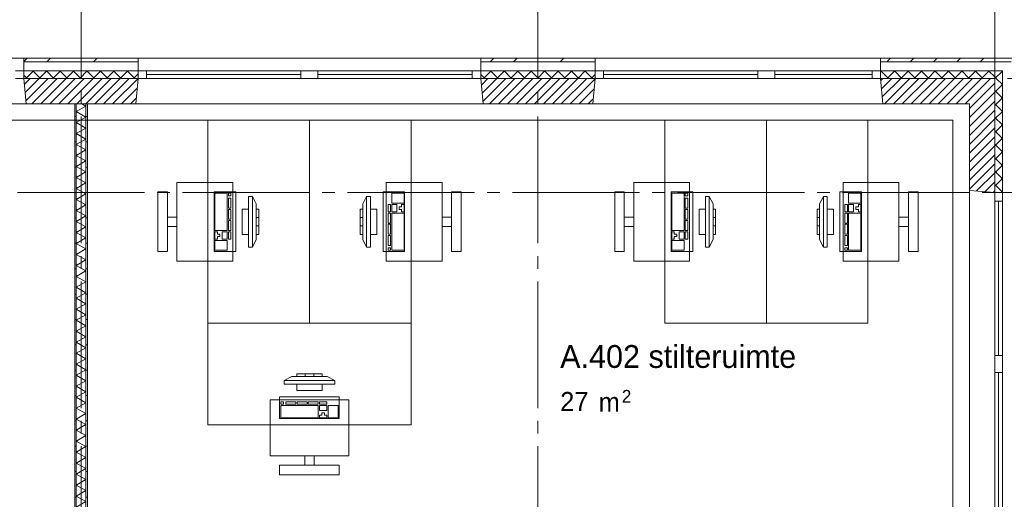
# Paper-space layout '19061B VOn 012b Plattegrond tweede verdieping' of a CAD drawing. Header units: millimetres. Extents: x 10 to 1052, y 0 to 594.
# Tile 47 of 50: x 734 to 812, y 435 to 472. Entities that reach past the tile are written whole.
import ezdxf
from ezdxf.xclip import XClip

# ---------------------------------------------------------------- set-up
doc = ezdxf.new("R2010")
doc.units = ezdxf.units.MM
doc.header["$MEASUREMENT"] = 0
doc.header["$XCLIPFRAME"] = 0
doc.linetypes.add('B0204', pattern=[13, 10, -1, 1, -1])
for name, color, linetype in [('21 Buitenwanden', 7, 'Continuous'), ('21 Buitenwanden Doorsnede-arcering', 7, 'Continuous'), ('21 Buitenwanden Laagscheidingslijnen', 7, 'Continuous'), ('21 Buitenwanden Ramen', 7, 'Continuous'), ('23 Vloeren', 7, 'Continuous'), ('67 Radiatoren - lijn', 7, 'Continuous'), ('A Stramien', 7, 'Continuous'), ('New_22 NC Binnenwanden', 7, 'Continuous'), ('New_22 NC Binnenwanden Doorsnede-arcering', 7, 'Continuous'), ('New_22 NC Binnenwanden Laagscheidingslijnen', 7, 'Continuous'), ('New_82 Interieur', 7, 'Continuous'), ('Z Ruimtebenaming', 7, 'Continuous')]:
    doc.layers.add(name, color=color, linetype=linetype)
doc.styles.add('GENERATED_STYLE_2', font='txt')
pattern_1 = [(225, (162.7604, 134.7577), (-0.5303301, 0.5303301), []), (315, (162.7604, 134.7577), (0.5303301, 0.5303301), [])]
pattern_2 = [(45, (162.76037, 134.7577), (-0.3535534, 0.3535534), [])]
pattern_3 = [(45, (162.7604, 134.7577), (-1.838478, 1.838478), []), (45, (161.8411, 135.677), (-1.838478, 1.838478), [1.95, -0.65, 0, -0.65])]
pattern_4 = [(180, (162.7604, 134.7577), (0, 2), [])]

# ---------------------------------------------------------------- blocks, each defined once
blk = doc.blocks.new('*X97')
at = {"layer": 'New_22 NC Binnenwanden Doorsnede-arcering', "color": 7, "linetype": 'Continuous', "lineweight": 0}
for p, q in [((739.135, 465.579), (738.385, 465.146)), ((739.135, 465.579), (738.827, 465.758)), ((739.135, 464.713), (738.385, 465.146)), ((739.135, 464.713), (738.385, 464.28)), ((739.135, 463.847), (738.385, 464.28)), ((739.135, 463.847), (738.385, 463.414)), ((739.135, 462.981), (738.385, 463.414)), ((739.135, 462.981), (738.385, 462.548)), ((739.135, 462.115), (738.385, 462.548)), ((739.135, 462.115), (738.385, 461.682)), ((739.135, 461.249), (738.385, 461.682)), ((739.135, 461.249), (738.385, 460.816)), ((739.135, 460.383), (738.385, 460.816)), ((739.135, 460.383), (738.385, 459.95)), ((739.135, 459.517), (738.385, 459.95)), ((739.135, 459.517), (738.385, 459.084)), ((739.135, 458.651), (738.385, 459.084)), ((739.135, 458.651), (738.385, 458.218)), ((739.135, 457.785), (738.385, 458.218)), ((739.135, 457.785), (738.385, 457.352)), ((739.135, 456.919), (738.385, 457.352)), ((739.135, 456.919), (738.385, 456.486)), ((739.135, 456.053), (738.385, 456.486)), ((739.135, 456.053), (738.385, 455.62)), ((739.135, 455.187), (738.385, 455.62)), ((739.135, 455.187), (738.385, 454.754)), ((739.135, 454.321), (738.385, 454.754)), ((739.135, 454.321), (738.385, 453.888)), ((739.135, 453.455), (738.385, 453.888)), ((739.135, 453.455), (738.385, 453.022)), ((739.135, 452.589), (738.385, 453.022)), ((739.135, 452.589), (738.385, 452.156)), ((739.135, 451.723), (738.385, 452.156)), ((739.135, 451.723), (738.385, 451.29)), ((739.135, 450.857), (738.385, 451.29)), ((739.135, 450.857), (738.385, 450.424)), ((739.135, 449.991), (738.385, 450.424)), ((739.135, 449.991), (738.385, 449.558)), ((739.135, 449.125), (738.385, 449.558)), ((739.135, 449.125), (738.385, 448.692)), ((739.135, 448.259), (738.385, 448.692)), ((739.135, 448.259), (738.385, 447.826)), ((739.135, 447.393), (738.385, 447.826)), ((739.135, 447.393), (738.385, 446.96)), ((739.135, 446.527), (738.385, 446.96)), ((739.135, 446.527), (738.385, 446.094)), ((739.135, 445.661), (738.385, 446.094)), ((739.135, 445.661), (738.385, 445.228)), ((739.135, 444.795), (738.385, 445.228)), ((739.135, 444.795), (738.385, 444.362)), ((739.135, 443.929), (738.385, 444.362)), ((739.135, 443.929), (738.385, 443.496)), ((739.135, 443.063), (738.385, 443.496)), ((739.135, 443.063), (738.385, 442.63)), ((739.135, 442.197), (738.385, 442.63)), ((739.135, 442.197), (738.385, 441.764)), ((739.135, 441.331), (738.385, 441.764)), ((739.135, 441.331), (738.385, 440.898)), ((739.135, 440.465), (738.385, 440.898)), ((739.135, 440.465), (738.385, 440.032)), ((739.135, 439.599), (738.385, 440.032)), ((739.135, 439.599), (738.385, 439.166)), ((739.135, 438.733), (738.385, 439.166)), ((739.135, 438.733), (738.385, 438.3)), ((739.135, 437.867), (738.385, 438.3)), ((739.135, 437.867), (738.385, 437.434)), ((739.135, 437.001), (738.385, 437.434)), ((739.135, 437.001), (738.385, 436.568)), ((739.135, 436.135), (738.385, 436.568)), ((739.135, 436.135), (738.385, 435.702)), ((739.135, 435.269), (738.385, 435.702)), ((739.135, 435.269), (738.385, 434.836)), ((739.135, 434.403), (738.385, 434.836)), ((739.135, 434.403), (738.385, 433.969)), ((739.135, 433.536), (738.385, 433.969)), ((739.135, 433.536), (738.385, 433.103)), ((739.135, 432.67), (738.385, 433.103)), ((739.135, 432.67), (738.385, 432.237)), ((739.135, 431.804), (738.385, 432.237)), ((739.135, 431.804), (738.385, 431.371)), ((739.135, 430.938), (738.385, 431.371)), ((739.135, 430.938), (738.385, 430.505)), ((739.135, 430.072), (738.385, 430.505)), ((739.135, 430.072), (738.385, 429.639)), ((739.135, 429.206), (738.385, 429.639)), ((739.135, 429.206), (738.385, 428.773)), ((739.135, 428.34), (738.385, 428.773)), ((739.135, 428.34), (738.385, 427.907)), ((739.135, 427.474), (738.385, 427.907)), ((739.135, 427.474), (738.76, 427.258))]:
    blk.add_line(p, q, dxfattribs=at)
blk = doc.blocks.new('Drawing_2_1', base_point=(162.76, 134.758))
at = {"layer": '21 Buitenwanden Doorsnede-arcering', "linetype": 'Continuous', "lineweight": 0, "true_color": 0x000000}
h = blk.add_hatch(dxfattribs=at)
h.set_pattern_fill('160_Natuursteen_0001', color=18, style=0, pattern_type=2)
h.set_pattern_definition(pattern_3)
h.paths.add_polyline_path([(734.26, 469.058), (743.26, 469.058), (743.26, 469.358), (734.26, 469.358)])
h = blk.add_hatch(dxfattribs=at)
h.set_pattern_fill('160_Natuursteen_0001', color=18, style=0, pattern_type=2)
h.set_pattern_definition(pattern_3)
h.paths.add_polyline_path([(770.26, 469.058), (779.26, 469.058), (779.26, 469.358), (770.26, 469.358)])
h = blk.add_hatch(dxfattribs=at)
h.set_pattern_fill('160_Natuursteen_0001', color=18, style=0, pattern_type=2)
h.set_pattern_definition(pattern_3)
h.paths.add_polyline_path([(812.06, 469.358), (801.76, 469.358), (801.76, 469.058), (812.06, 469.058)])
h = blk.add_hatch(dxfattribs=at)
h.set_pattern_fill('415_Isolatie_ruit_0001', color=18, style=0, pattern_type=2)
h.set_pattern_definition(pattern_1)
h.paths.add_polyline_path([(734.26, 467.758), (743.26, 467.758), (743.26, 468.358), (734.26, 468.358)])
h = blk.add_hatch(dxfattribs=at)
h.set_pattern_fill('415_Isolatie_ruit_0001', color=18, style=0, pattern_type=2)
h.set_pattern_definition(pattern_1)
h.paths.add_polyline_path([(770.26, 468.358), (770.26, 467.758), (779.26, 467.758), (779.26, 468.358)])
h = blk.add_hatch(dxfattribs=at)
h.set_pattern_fill('415_Isolatie_ruit_0001', color=18, style=0, pattern_type=2)
h.set_pattern_definition(pattern_1)
h.paths.add_polyline_path([(810.76, 468.358), (801.76, 468.358), (801.76, 467.758), (810.76, 467.758)])
h = blk.add_hatch(dxfattribs=at)
h.set_pattern_fill('415_Isolatie_ruit_0001', color=18, style=0, pattern_type=2)
h.set_pattern_definition(pattern_1)
h.paths.add_polyline_path([(810.76, 467.758), (811.36, 467.758), (811.36, 468.358)])
h = blk.add_hatch(dxfattribs=at)
h.set_pattern_fill('415_Isolatie_ruit_0001', color=18, style=0, pattern_type=2)
h.set_pattern_definition(pattern_1)
h.paths.add_polyline_path([(810.76, 468.358), (810.76, 467.758), (811.36, 468.358)])
h = blk.add_hatch(dxfattribs=at)
h.set_pattern_fill('220_Gewapend_beton___pre_2B', color=18, style=0, pattern_type=2)
h.set_pattern_definition(pattern_2)
h.paths.add_polyline_path([(734.26, 467.758), (734.435, 465.758), (743.085, 465.758), (743.26, 467.758)])
h = blk.add_hatch(dxfattribs=at)
h.set_pattern_fill('220_Gewapend_beton___pre_2B', color=18, style=0, pattern_type=2)
h.set_pattern_definition(pattern_2)
h.paths.add_polyline_path([(770.26, 467.758), (770.435, 465.758), (779.085, 465.758), (779.26, 467.758)])
h = blk.add_hatch(dxfattribs=at)
h.set_pattern_fill('220_Gewapend_beton___pre_2B', color=18, style=0, pattern_type=2)
h.set_pattern_definition(pattern_2)
h.paths.add_polyline_path([(801.76, 467.758), (801.935, 465.758), (808.76, 465.758), (808.76, 467.758)])
h = blk.add_hatch(dxfattribs=at)
h.set_pattern_fill('220_Gewapend_beton___pre_2B', color=18, style=0, pattern_type=2)
h.set_pattern_definition(pattern_2)
h.paths.add_polyline_path([(808.76, 465.758), (810.76, 465.758), (810.76, 467.758)])
h = blk.add_hatch(dxfattribs=at)
h.set_pattern_fill('220_Gewapend_beton___pre_2B', color=18, style=0, pattern_type=2)
h.set_pattern_definition(pattern_2)
h.paths.add_polyline_path([(808.76, 465.758), (810.76, 467.758), (808.76, 467.758)])
h = blk.add_hatch(dxfattribs=at)
h.set_pattern_fill('415_Isolatie_ruit_0001', color=18, style=0, pattern_type=2)
h.set_pattern_definition([(135, (162.7604, 134.7577), (0.5303301, 0.5303301), []), (225, (162.7604, 134.7577), (-0.5303301, 0.5303301), [])])
h.paths.add_polyline_path([(810.76, 458.758), (811.36, 458.758), (811.36, 467.758), (810.76, 467.758)])
h = blk.add_hatch(dxfattribs=at)
h.set_pattern_fill('220_Gewapend_beton___pre_2B', color=18, style=0, pattern_type=2)
h.set_pattern_definition(pattern_2)
h.paths.add_polyline_path([(808.76, 465.758), (808.76, 458.933), (810.76, 458.758), (810.76, 465.758)])
at = {"layer": 'New_22 NC Binnenwanden Doorsnede-arcering', "linetype": 'Continuous', "lineweight": 0, "true_color": 0x000000}
h = blk.add_hatch(dxfattribs=at)
h.set_pattern_fill('930_Lijnen_vert_200_0001', color=18, style=0, pattern_type=2)
h.set_pattern_definition(pattern_4)
h.paths.add_polyline_path([(738.26, 465.758), (738.26, 427.258), (738.385, 427.258), (738.385, 465.758)])
h = blk.add_hatch(dxfattribs=at)
h.set_pattern_fill('930_Lijnen_vert_200_0001', color=18, style=0, pattern_type=2)
h.set_pattern_definition(pattern_4)
h.paths.add_polyline_path([(739.26, 427.258), (739.26, 465.758), (739.135, 465.758), (739.135, 427.258)])
at = {"layer": '21 Buitenwanden', "color": 2, "linetype": 'Continuous', "lineweight": 0}
for p, q in [((734.26, 469.358), (734.26, 469.058)), ((743.26, 469.358), (743.26, 469.058)), ((770.26, 469.358), (770.26, 469.058)), ((779.26, 469.358), (779.26, 469.058)), ((801.76, 469.358), (801.76, 469.058))]:
    blk.add_line(p, q, dxfattribs=at)
at = {"layer": '21 Buitenwanden', "color": 9, "linetype": 'Continuous', "lineweight": 0}
for p, q in [((734.26, 469.058), (734.26, 468.358)), ((743.26, 469.058), (743.26, 468.358)), ((770.26, 469.058), (770.26, 468.358)), ((779.26, 469.058), (779.26, 468.358)), ((801.76, 469.058), (801.76, 468.358)), ((812.06, 458.758), (811.36, 458.758))]:
    blk.add_line(p, q, dxfattribs=at)
at = {"layer": '21 Buitenwanden', "color": 1, "linetype": 'Continuous', "lineweight": 0}
for p, q in [((734.26, 468.358), (734.26, 467.758)), ((743.26, 468.358), (743.26, 467.758)), ((770.26, 468.358), (770.26, 467.758)), ((779.26, 468.358), (779.26, 467.758)), ((801.76, 468.358), (801.76, 467.758)), ((811.36, 458.758), (810.76, 458.758))]:
    blk.add_line(p, q, dxfattribs=at)
at = {"layer": '21 Buitenwanden', "color": 3, "linetype": 'Continuous', "lineweight": 0}
for p, q in [((734.26, 467.758), (734.435, 465.758)), ((743.26, 467.758), (743.085, 465.758)), ((770.26, 467.758), (770.435, 465.758)), ((779.26, 467.758), (779.085, 465.758)), ((801.76, 467.758), (801.935, 465.758)), ((810.76, 458.758), (808.76, 458.933))]:
    blk.add_line(p, q, dxfattribs=at)
at = {"layer": '21 Buitenwanden', "color": 2, "linetype": 'Continuous', "lineweight": 0, "flags": 128}
for points in [[(743.26, 469.358), (734.26, 469.358)], [(779.26, 469.358), (770.26, 469.358)], [(812.36, 469.358), (801.76, 469.358)]]:
    blk.add_lwpolyline(points, dxfattribs=at)
at = {"layer": '21 Buitenwanden', "color": 3, "linetype": 'Continuous', "lineweight": 0, "flags": 128}
for points in [[(734.435, 465.758), (743.085, 465.758)], [(770.435, 465.758), (779.085, 465.758)], [(801.935, 465.758), (808.76, 465.758)], [(808.76, 465.758), (808.76, 458.933)]]:
    blk.add_lwpolyline(points, dxfattribs=at)
at = {"layer": '21 Buitenwanden Laagscheidingslijnen', "color": 2, "linetype": 'Continuous', "lineweight": 0}
for p, q in [((743.26, 469.058), (734.26, 469.058)), ((779.26, 469.058), (770.26, 469.058)), ((811.36, 469.058), (801.76, 469.058)), ((812.06, 469.058), (811.36, 469.058))]:
    blk.add_line(p, q, dxfattribs=at)
at = {"layer": '21 Buitenwanden Laagscheidingslijnen', "color": 1, "linetype": 'Continuous', "lineweight": 0}
for p, q in [((743.26, 468.358), (734.26, 468.358)), ((779.26, 468.358), (770.26, 468.358)), ((810.76, 468.358), (801.76, 468.358)), ((811.36, 468.358), (810.76, 468.358)), ((811.36, 467.758), (811.36, 468.358)), ((811.36, 467.758), (811.36, 468.358)), ((811.36, 458.758), (811.36, 467.758))]:
    blk.add_line(p, q, dxfattribs=at)
at = {"layer": '21 Buitenwanden Laagscheidingslijnen', "color": 3, "linetype": 'Continuous', "lineweight": 0}
for p, q in [((743.26, 467.758), (734.26, 467.758)), ((779.26, 467.758), (770.26, 467.758)), ((808.76, 467.758), (801.76, 467.758)), ((810.76, 467.758), (808.76, 467.758)), ((810.76, 465.758), (810.76, 467.758)), ((810.76, 465.758), (810.76, 467.758)), ((810.76, 458.758), (810.76, 465.758))]:
    blk.add_line(p, q, dxfattribs=at)
at = {"layer": '21 Buitenwanden Ramen', "color": 9, "linetype": 'Continuous', "lineweight": 0}
for p, q in [((720.76, 469.358), (734.26, 469.358)), ((734.26, 469.058), (734.26, 468.358)), ((756.76, 469.358), (743.26, 469.358)), ((743.26, 469.058), (743.26, 468.358)), ((770.26, 469.358), (756.76, 469.358)), ((770.26, 469.058), (770.26, 468.358)), ((792.76, 469.358), (779.26, 469.358)), ((779.26, 469.058), (779.26, 468.358)), ((801.76, 469.358), (792.76, 469.358)), ((801.76, 469.058), (801.76, 468.358)), ((769.59, 468.358), (757.43, 468.358)), ((769.59, 468.058), (757.43, 468.058)), ((801.09, 468.358), (793.43, 468.358)), ((801.09, 468.058), (793.43, 468.058)), ((757.43, 467.758), (769.59, 467.758)), ((793.43, 467.758), (801.09, 467.758)), ((720.76, 465.758), (734.435, 465.758)), ((756.76, 465.758), (743.085, 465.758)), ((770.435, 465.758), (756.76, 465.758)), ((792.76, 465.758), (779.085, 465.758)), ((801.935, 465.758), (792.76, 465.758)), ((808.76, 445.258), (808.76, 458.933)), ((812.06, 458.758), (811.36, 458.758)), ((808.76, 431.583), (808.76, 445.258)), ((810.76, 432.428), (810.76, 444.588)), ((811.06, 432.428), (811.06, 444.588)), ((811.36, 444.588), (811.36, 432.428))]:
    blk.add_line(p, q, dxfattribs=at)
at = {"layer": '21 Buitenwanden Ramen', "color": 2, "linetype": 'Continuous', "lineweight": 0}
for p, q in [((734.26, 469.358), (734.26, 469.058)), ((743.26, 469.358), (743.26, 469.058)), ((770.26, 469.358), (770.26, 469.058)), ((779.26, 469.358), (779.26, 469.058)), ((801.76, 469.358), (801.76, 469.058))]:
    blk.add_line(p, q, dxfattribs=at)
at = {"layer": '21 Buitenwanden Ramen', "color": 1, "linetype": 'Continuous', "lineweight": 0}
for p, q in [((733.59, 468.358), (734.26, 468.358)), ((734.26, 468.358), (734.26, 467.758)), ((734.26, 468.358), (734.26, 467.758)), ((743.93, 468.358), (743.26, 468.358)), ((743.26, 468.358), (743.26, 467.758)), ((743.26, 468.358), (743.26, 467.758)), ((743.93, 467.758), (743.93, 468.358)), ((756.09, 468.358), (743.93, 468.358)), ((756.09, 468.058), (743.93, 468.058)), ((756.76, 468.358), (756.09, 468.358)), ((756.09, 468.358), (756.09, 467.758)), ((757.43, 468.358), (756.76, 468.358)), ((757.43, 467.758), (757.43, 468.358)), ((770.26, 468.358), (769.59, 468.358)), ((769.59, 468.358), (769.59, 467.758)), ((770.26, 468.358), (770.26, 467.758)), ((770.26, 468.358), (770.26, 467.758)), ((779.93, 468.358), (779.26, 468.358)), ((779.26, 468.358), (779.26, 467.758)), ((779.26, 468.358), (779.26, 467.758)), ((779.93, 467.758), (779.93, 468.358)), ((792.09, 468.358), (779.93, 468.358)), ((792.09, 468.058), (779.93, 468.058)), ((792.76, 468.358), (792.09, 468.358)), ((792.09, 468.358), (792.09, 467.758)), ((793.43, 468.358), (792.76, 468.358)), ((793.43, 467.758), (793.43, 468.358)), ((801.76, 468.358), (801.09, 468.358)), ((801.09, 468.358), (801.09, 467.758)), ((801.76, 468.358), (801.76, 467.758)), ((801.76, 468.358), (801.76, 467.758)), ((734.26, 467.758), (733.59, 467.758)), ((743.26, 467.758), (743.93, 467.758)), ((743.93, 467.758), (756.09, 467.758)), ((756.09, 467.758), (756.76, 467.758)), ((756.76, 467.758), (757.43, 467.758)), ((769.59, 467.758), (770.26, 467.758)), ((779.26, 467.758), (779.93, 467.758)), ((779.93, 467.758), (792.09, 467.758)), ((792.09, 467.758), (792.76, 467.758)), ((792.76, 467.758), (793.43, 467.758)), ((801.09, 467.758), (801.76, 467.758)), ((810.76, 458.758), (810.76, 458.088)), ((811.36, 458.758), (810.76, 458.758)), ((811.36, 458.758), (810.76, 458.758)), ((811.36, 458.088), (811.36, 458.758)), ((810.76, 458.088), (811.36, 458.088)), ((810.76, 458.088), (810.76, 445.928)), ((811.06, 445.928), (811.06, 458.088)), ((811.36, 445.928), (811.36, 458.088)), ((811.36, 445.928), (810.76, 445.928)), ((810.76, 445.928), (810.76, 445.258)), ((811.36, 445.258), (811.36, 445.928)), ((810.76, 444.588), (810.76, 445.258)), ((811.36, 444.588), (810.76, 444.588)), ((811.36, 445.258), (811.36, 444.588))]:
    blk.add_line(p, q, dxfattribs=at)
at = {"layer": '21 Buitenwanden Ramen', "color": 3, "linetype": 'Continuous', "lineweight": 0}
for p, q in [((734.26, 467.758), (734.435, 465.758)), ((743.26, 467.758), (743.085, 465.758)), ((770.26, 467.758), (770.435, 465.758)), ((779.26, 467.758), (779.085, 465.758)), ((801.76, 467.758), (801.935, 465.758)), ((810.76, 458.758), (808.76, 458.933))]:
    blk.add_line(p, q, dxfattribs=at)
at = {"layer": '23 Vloeren', "color": 1, "linetype": 'Continuous', "lineweight": 0, "flags": 128}
blk.add_lwpolyline([(380.76, 343.758), (808.76, 343.758), (808.76, 390.258), (788.56, 390.258), (788.56, 420.258), (808.76, 420.258), (808.76, 465.758), (380.76, 465.758)], dxfattribs=at)
at = {"layer": '67 Radiatoren - lijn', "color": 9, "linetype": 'Continuous', "lineweight": 0, "flags": 128}
blk.add_lwpolyline([(432.76, 464.458), (807.46, 464.458), (807.46, 433.758)], dxfattribs=at)
at = {"layer": 'A Stramien', "color": 9, "linetype": 'B0204', "lineweight": 0}
for p, q in [((738.76, 516.758), (738.76, 94.758)), ((774.76, 516.758), (774.76, 94.758)), ((810.76, 516.758), (810.76, 94.758)), ((122.76, 467.758), (850.76, 467.758)), ((122.76, 458.758), (850.76, 458.758))]:
    blk.add_line(p, q, dxfattribs=at)
at = {"layer": 'New_22 NC Binnenwanden', "color": 1, "linetype": 'Continuous', "lineweight": 0, "flags": 128}
for points in [[(739.26, 465.758), (738.26, 465.758)], [(738.26, 465.758), (738.26, 427.258)], [(739.26, 427.258), (739.26, 465.758)]]:
    blk.add_lwpolyline(points, dxfattribs=at)
at = {"layer": 'New_22 NC Binnenwanden Laagscheidingslijnen', "color": 1, "linetype": 'Continuous', "lineweight": 0}
for p, q in [((738.385, 465.758), (738.385, 427.258)), ((739.135, 427.258), (739.135, 465.758))]:
    blk.add_line(p, q, dxfattribs=at)
at = {"layer": 'New_82 Interieur', "color": 1, "linetype": 'Continuous', "lineweight": 0}
for p, q in [((749.309, 458.71), (749.309, 455.772)), ((750.279, 458.71), (749.309, 458.71)), ((750.279, 455.772), (750.279, 458.71)), ((750.376, 458.71), (750.376, 458.514)), ((750.569, 458.71), (750.376, 458.71)), ((750.569, 458.514), (750.569, 458.71)), ((764.212, 458.71), (763.242, 458.71)), ((763.242, 458.71), (763.242, 457.926)), ((764.212, 457.926), (764.212, 458.71)), ((785.309, 458.71), (785.309, 455.772)), ((786.279, 458.71), (785.309, 458.71)), ((786.279, 455.772), (786.279, 458.71)), ((786.376, 458.71), (786.376, 458.514)), ((786.569, 458.71), (786.376, 458.71)), ((786.569, 458.514), (786.569, 458.71)), ((800.212, 458.71), (799.242, 458.71)), ((799.242, 458.71), (799.242, 457.926)), ((800.212, 457.926), (800.212, 458.71)), ((750.376, 458.514), (750.569, 458.514)), ((750.376, 458.318), (750.376, 457.535)), ((750.569, 458.318), (750.376, 458.318)), ((750.569, 457.535), (750.569, 458.318)), ((751.96, 458.458), (751.96, 454.458)), ((752.26, 458.458), (751.96, 458.458)), ((752.26, 454.458), (752.26, 458.458)), ((752.26, 458.458), (752.56, 457.858)), ((752.56, 457.858), (752.56, 455.058)), ((761.26, 458.458), (760.96, 457.858)), ((760.96, 455.058), (760.96, 457.858)), ((761.56, 458.458), (761.26, 458.458)), ((761.26, 458.458), (761.26, 454.458)), ((761.56, 454.458), (761.56, 458.458)), ((763.145, 457.829), (762.951, 457.829)), ((762.951, 457.829), (762.951, 457.241)), ((763.145, 457.241), (763.145, 457.829)), ((763.242, 457.926), (764.212, 457.926)), ((763.63, 457.829), (763.242, 457.829)), ((763.242, 457.829), (763.242, 457.241)), ((763.63, 457.241), (763.63, 457.829)), ((764.212, 457.829), (764.018, 457.829)), ((764.018, 457.829), (764.018, 457.633)), ((764.212, 457.241), (764.212, 457.829)), ((786.376, 458.514), (786.569, 458.514)), ((786.376, 458.318), (786.376, 457.535)), ((786.569, 458.318), (786.376, 458.318)), ((786.569, 457.535), (786.569, 458.318)), ((787.96, 458.458), (787.96, 454.458)), ((788.26, 458.458), (787.96, 458.458)), ((788.26, 454.458), (788.26, 458.458)), ((788.26, 458.458), (788.56, 457.858)), ((788.56, 457.858), (788.56, 455.058)), ((797.26, 458.458), (796.96, 457.858)), ((796.96, 455.058), (796.96, 457.858)), ((797.56, 458.458), (797.26, 458.458)), ((797.26, 458.458), (797.26, 454.458)), ((797.56, 454.458), (797.56, 458.458)), ((799.145, 457.829), (798.951, 457.829)), ((798.951, 457.829), (798.951, 457.241)), ((799.145, 457.241), (799.145, 457.829)), ((799.242, 457.926), (800.212, 457.926)), ((799.63, 457.829), (799.242, 457.829)), ((799.242, 457.829), (799.242, 457.241)), ((799.63, 457.241), (799.63, 457.829)), ((800.212, 457.829), (800.018, 457.829)), ((800.018, 457.829), (800.018, 457.633)), ((800.212, 457.241), (800.212, 457.829)), ((750.376, 457.535), (750.569, 457.535)), ((750.376, 457.437), (750.376, 456.654)), ((750.569, 457.437), (750.376, 457.437)), ((750.569, 456.654), (750.569, 457.437)), ((751.46, 457.458), (751.46, 455.458)), ((751.96, 457.458), (751.46, 457.458)), ((751.96, 455.458), (751.96, 457.458)), ((752.56, 457.458), (752.56, 455.458)), ((752.76, 457.458), (752.56, 457.458)), ((752.76, 455.458), (752.76, 457.458)), ((760.96, 457.458), (760.76, 457.458)), ((760.76, 457.458), (760.76, 455.458)), ((760.96, 455.458), (760.96, 457.458)), ((762.06, 457.458), (761.56, 457.458)), ((761.56, 457.458), (761.56, 455.458)), ((762.06, 455.458), (762.06, 457.458)), ((762.951, 457.241), (763.145, 457.241)), ((763.145, 457.143), (762.951, 457.143)), ((762.951, 457.143), (762.951, 456.36)), ((763.145, 456.36), (763.145, 457.143)), ((763.242, 457.241), (763.63, 457.241)), ((764.212, 457.143), (763.242, 457.143)), ((763.242, 457.143), (763.242, 454.206)), ((764.018, 457.633), (763.824, 457.633)), ((763.824, 457.633), (763.824, 457.437)), ((763.824, 457.437), (764.018, 457.437)), ((764.018, 457.437), (764.018, 457.241)), ((764.018, 457.241), (764.212, 457.241)), ((764.212, 454.206), (764.212, 457.143)), ((786.376, 457.535), (786.569, 457.535)), ((786.376, 457.437), (786.376, 456.654)), ((786.569, 457.437), (786.376, 457.437)), ((786.569, 456.654), (786.569, 457.437)), ((787.46, 457.458), (787.46, 455.458)), ((787.96, 457.458), (787.46, 457.458)), ((787.96, 455.458), (787.96, 457.458)), ((788.56, 457.458), (788.56, 455.458)), ((788.76, 457.458), (788.56, 457.458)), ((788.76, 455.458), (788.76, 457.458)), ((796.96, 457.458), (796.76, 457.458)), ((796.76, 457.458), (796.76, 455.458)), ((796.96, 455.458), (796.96, 457.458)), ((798.06, 457.458), (797.56, 457.458)), ((797.56, 457.458), (797.56, 455.458)), ((798.06, 455.458), (798.06, 457.458)), ((798.951, 457.241), (799.145, 457.241)), ((799.145, 457.143), (798.951, 457.143)), ((798.951, 457.143), (798.951, 456.36)), ((799.145, 456.36), (799.145, 457.143)), ((799.242, 457.241), (799.63, 457.241)), ((800.212, 457.143), (799.242, 457.143)), ((799.242, 457.143), (799.242, 454.206)), ((800.018, 457.633), (799.824, 457.633)), ((799.824, 457.633), (799.824, 457.437)), ((799.824, 457.437), (800.018, 457.437)), ((800.018, 457.437), (800.018, 457.241)), ((800.018, 457.241), (800.212, 457.241)), ((800.212, 454.206), (800.212, 457.143)), ((750.376, 456.654), (750.569, 456.654)), ((750.376, 456.556), (750.376, 455.772)), ((750.569, 456.556), (750.376, 456.556)), ((750.569, 455.772), (750.569, 456.556)), ((752.56, 456.791), (752.76, 456.791)), ((760.96, 456.791), (760.76, 456.791)), ((762.951, 456.36), (763.145, 456.36)), ((763.145, 456.262), (762.951, 456.262)), ((762.951, 456.262), (762.951, 455.479)), ((763.145, 455.479), (763.145, 456.262)), ((786.376, 456.654), (786.569, 456.654)), ((786.376, 456.556), (786.376, 455.772)), ((786.569, 456.556), (786.376, 456.556)), ((786.569, 455.772), (786.569, 456.556)), ((788.56, 456.791), (788.76, 456.791)), ((796.96, 456.791), (796.76, 456.791)), ((798.951, 456.36), (799.145, 456.36)), ((799.145, 456.262), (798.951, 456.262)), ((798.951, 456.262), (798.951, 455.479)), ((799.145, 455.479), (799.145, 456.262)), ((749.309, 455.772), (750.279, 455.772)), ((749.309, 455.674), (749.309, 455.087)), ((749.503, 455.674), (749.309, 455.674)), ((749.503, 455.479), (749.503, 455.674)), ((749.697, 455.479), (749.503, 455.479)), ((749.697, 455.283), (749.697, 455.479)), ((749.891, 455.674), (749.891, 455.087)), ((750.279, 455.674), (749.891, 455.674)), ((750.279, 455.087), (750.279, 455.674)), ((750.376, 455.772), (750.569, 455.772)), ((750.376, 455.674), (750.376, 455.087)), ((750.569, 455.674), (750.376, 455.674)), ((750.569, 455.087), (750.569, 455.674)), ((751.46, 455.458), (751.96, 455.458)), ((752.56, 456.124), (752.76, 456.124)), ((752.56, 455.458), (752.76, 455.458)), ((760.96, 456.124), (760.76, 456.124)), ((760.76, 455.458), (760.96, 455.458)), ((761.56, 455.458), (762.06, 455.458)), ((762.951, 455.479), (763.145, 455.479)), ((785.309, 455.772), (786.279, 455.772)), ((785.309, 455.674), (785.309, 455.087)), ((785.503, 455.674), (785.309, 455.674)), ((785.503, 455.479), (785.503, 455.674)), ((785.697, 455.479), (785.503, 455.479)), ((785.697, 455.283), (785.697, 455.479)), ((785.891, 455.674), (785.891, 455.087)), ((786.279, 455.674), (785.891, 455.674)), ((786.279, 455.087), (786.279, 455.674)), ((786.376, 455.772), (786.569, 455.772)), ((786.376, 455.674), (786.376, 455.087)), ((786.569, 455.674), (786.376, 455.674)), ((786.569, 455.087), (786.569, 455.674)), ((787.46, 455.458), (787.96, 455.458)), ((788.56, 456.124), (788.76, 456.124)), ((788.56, 455.458), (788.76, 455.458)), ((796.96, 456.124), (796.76, 456.124)), ((796.76, 455.458), (796.96, 455.458)), ((797.56, 455.458), (798.06, 455.458)), ((798.951, 455.479), (799.145, 455.479)), ((749.309, 455.087), (749.503, 455.087)), ((749.309, 454.989), (749.309, 454.206)), ((750.279, 454.989), (749.309, 454.989)), ((749.503, 455.087), (749.503, 455.283)), ((749.503, 455.283), (749.697, 455.283)), ((749.891, 455.087), (750.279, 455.087)), ((750.279, 454.206), (750.279, 454.989)), ((750.376, 455.087), (750.569, 455.087)), ((752.26, 454.458), (752.56, 455.058)), ((761.26, 454.458), (760.96, 455.058)), ((763.145, 455.381), (762.951, 455.381)), ((762.951, 455.381), (762.951, 454.597)), ((763.145, 454.597), (763.145, 455.381)), ((785.309, 455.087), (785.503, 455.087)), ((785.309, 454.989), (785.309, 454.206)), ((786.279, 454.989), (785.309, 454.989)), ((785.503, 455.087), (785.503, 455.283)), ((785.503, 455.283), (785.697, 455.283)), ((785.891, 455.087), (786.279, 455.087)), ((786.279, 454.206), (786.279, 454.989)), ((786.376, 455.087), (786.569, 455.087)), ((788.26, 454.458), (788.56, 455.058)), ((797.26, 454.458), (796.96, 455.058)), ((799.145, 455.381), (798.951, 455.381)), ((798.951, 455.381), (798.951, 454.597)), ((799.145, 454.597), (799.145, 455.381)), ((749.309, 454.206), (750.279, 454.206)), ((751.96, 454.458), (752.26, 454.458)), ((761.26, 454.458), (761.56, 454.458)), ((762.951, 454.597), (763.145, 454.597)), ((763.145, 454.401), (762.951, 454.401)), ((762.951, 454.401), (762.951, 454.206)), ((762.951, 454.206), (763.145, 454.206)), ((763.145, 454.206), (763.145, 454.401)), ((763.242, 454.206), (764.212, 454.206)), ((785.309, 454.206), (786.279, 454.206)), ((787.96, 454.458), (788.26, 454.458)), ((797.26, 454.458), (797.56, 454.458)), ((798.951, 454.597), (799.145, 454.597)), ((799.145, 454.401), (798.951, 454.401)), ((798.951, 454.401), (798.951, 454.206)), ((798.951, 454.206), (799.145, 454.206)), ((799.145, 454.206), (799.145, 454.401)), ((799.242, 454.206), (800.212, 454.206)), ((754.76, 443.958), (755.36, 444.258)), ((758.76, 443.958), (754.76, 443.958)), ((754.76, 443.958), (754.76, 443.658)), ((755.36, 444.258), (758.16, 444.258)), ((757.76, 444.458), (755.76, 444.458)), ((755.76, 444.458), (755.76, 444.258)), ((755.76, 444.258), (757.76, 444.258)), ((756.427, 444.258), (756.427, 444.458)), ((757.094, 444.258), (757.094, 444.458)), ((757.76, 444.258), (757.76, 444.458)), ((758.76, 443.958), (758.16, 444.258)), ((758.76, 443.658), (758.76, 443.958)), ((754.76, 443.658), (758.76, 443.658)), ((757.76, 443.658), (755.76, 443.658)), ((755.76, 443.658), (755.76, 443.158)), ((755.76, 443.158), (757.76, 443.158)), ((757.76, 443.158), (757.76, 443.658)), ((754.704, 442.267), (754.508, 442.267)), ((754.508, 442.267), (754.508, 442.073)), ((754.704, 442.073), (754.704, 442.267)), ((755.683, 442.267), (754.9, 442.267)), ((754.9, 442.267), (754.9, 442.073)), ((755.683, 442.073), (755.683, 442.267)), ((756.565, 442.267), (755.781, 442.267)), ((755.781, 442.267), (755.781, 442.073)), ((756.565, 442.073), (756.565, 442.267)), ((757.446, 442.267), (756.662, 442.267)), ((756.662, 442.267), (756.662, 442.073)), ((757.446, 442.073), (757.446, 442.267)), ((758.131, 442.267), (757.544, 442.267)), ((757.544, 442.267), (757.544, 442.073)), ((758.131, 442.073), (758.131, 442.267)), ((754.508, 442.073), (754.704, 442.073)), ((757.446, 441.976), (754.508, 441.976)), ((754.508, 441.976), (754.508, 441.006)), ((754.9, 442.073), (755.683, 442.073)), ((755.781, 442.073), (756.565, 442.073)), ((756.662, 442.073), (757.446, 442.073)), ((757.446, 441.006), (757.446, 441.976)), ((757.544, 442.073), (758.131, 442.073)), ((758.131, 441.976), (757.544, 441.976)), ((757.544, 441.976), (757.544, 441.588)), ((757.544, 441.588), (758.131, 441.588)), ((758.131, 441.588), (758.131, 441.976)), ((759.012, 441.976), (758.229, 441.976)), ((758.229, 441.976), (758.229, 441.006)), ((759.012, 441.006), (759.012, 441.976)), ((754.508, 441.006), (757.446, 441.006)), ((757.74, 441.2), (757.544, 441.2)), ((757.544, 441.2), (757.544, 441.006)), ((757.544, 441.006), (758.131, 441.006)), ((757.935, 441.394), (757.74, 441.394)), ((757.74, 441.394), (757.74, 441.2)), ((757.935, 441.2), (757.935, 441.394)), ((758.131, 441.2), (757.935, 441.2)), ((758.131, 441.006), (758.131, 441.2)), ((758.229, 441.006), (759.012, 441.006))]:
    blk.add_line(p, q, dxfattribs=at)
at = {"layer": 'New_82 Interieur', "color": 1, "linetype": 'Continuous', "lineweight": 0, "flags": 128}
for points in [[(756.76, 464.458), (756.76, 448.458), (748.76, 448.458), (748.76, 464.458)], [(756.76, 464.458), (756.76, 448.458), (764.76, 448.458), (764.76, 464.458)], [(792.76, 464.458), (792.76, 448.458), (784.76, 448.458), (784.76, 464.458)], [(792.76, 464.458), (792.76, 448.458), (800.76, 448.458), (800.76, 464.458)], [(750.71, 459.558), (750.71, 453.358), (746.31, 453.358), (746.31, 459.558)], [(762.81, 459.558), (762.81, 453.358), (767.21, 453.358), (767.21, 459.558)], [(786.71, 459.558), (786.71, 453.358), (782.31, 453.358), (782.31, 459.558)], [(798.81, 459.558), (798.81, 453.358), (803.21, 453.358), (803.21, 459.558)], [(744.81, 458.808), (745.56, 458.808), (745.56, 454.108), (744.81, 454.108)], [(750.96, 458.808), (749.26, 458.808), (749.26, 454.108), (750.96, 454.108)], [(762.56, 454.108), (764.26, 454.108), (764.26, 458.808), (762.56, 458.808)], [(768.71, 458.808), (767.96, 458.808), (767.96, 454.108), (768.71, 454.108)], [(780.81, 458.808), (781.56, 458.808), (781.56, 454.108), (780.81, 454.108)], [(786.96, 458.808), (785.26, 458.808), (785.26, 454.108), (786.96, 454.108)], [(798.56, 454.108), (800.26, 454.108), (800.26, 458.808), (798.56, 458.808)], [(804.71, 458.808), (803.96, 458.808), (803.96, 454.108), (804.71, 454.108)], [(746.31, 456.083), (745.56, 456.083), (745.56, 456.833), (746.31, 456.833)], [(767.21, 456.083), (767.96, 456.083), (767.96, 456.833), (767.21, 456.833)], [(782.31, 456.083), (781.56, 456.083), (781.56, 456.833), (782.31, 456.833)], [(803.21, 456.083), (803.96, 456.083), (803.96, 456.833), (803.21, 456.833)], [(764.76, 448.458), (748.76, 448.458), (748.76, 440.458), (764.76, 440.458)], [(759.86, 442.408), (753.66, 442.408), (753.66, 438.008), (759.86, 438.008)], [(754.41, 442.658), (754.41, 440.958), (759.11, 440.958), (759.11, 442.658)], [(756.385, 438.008), (756.385, 437.258), (757.135, 437.258), (757.135, 438.008)], [(759.11, 436.508), (759.11, 437.258), (754.41, 437.258), (754.41, 436.508)]]:
    blk.add_lwpolyline(points, close=True, dxfattribs=at)
at = {"layer": 'Z Ruimtebenaming', "color": 4, "linetype": 'Continuous', "lineweight": 0}
blk.add_blockref('*X97', (0, 0), dxfattribs=at)
at = {"layer": 'Z Ruimtebenaming', "color": 2, "linetype": 'Continuous', "lineweight": 0, "attachment_point": 1, "style": 'GENERATED_STYLE_2'}
for s, insert, char_height in [('\\A1;{\\pql;\\pt0;\\fUbuntu|b0|i0|c0|p34;A.402 stilteruimte}', (776.514, 446.738), 1.8), ('\\A1;{\\pql;\\fUbuntu|b0|i0|c0|p34;27}', (776.514, 443.037), 1.5), ('\\A1;{\\pql;\\fUbuntu|b0|i0|c0|p34;2}', (781.373, 443.203), 1), ('\\A1;{\\pql;\\fUbuntu|b0|i0|c0|p34; m}', (778.987, 442.99), 1.5)]:
    blk.add_mtext(s, dxfattribs=dict(at, insert=insert, char_height=char_height))

psp = doc.layouts.new('19061B VOn 012b Plattegrond tweede verdieping')

# ---------------------------------------------------------------- block references
at = {"color": 4, "linetype": 'Continuous', "lineweight": 0}
ref = psp.add_blockref('Drawing_2_1', (162.76, 134.758), dxfattribs=at)
XClip(ref).set_block_clipping_path([(63.602702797, 41.749456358), (869.5607390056, 554.9340651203)])

doc.saveas('drawing.dxf')
